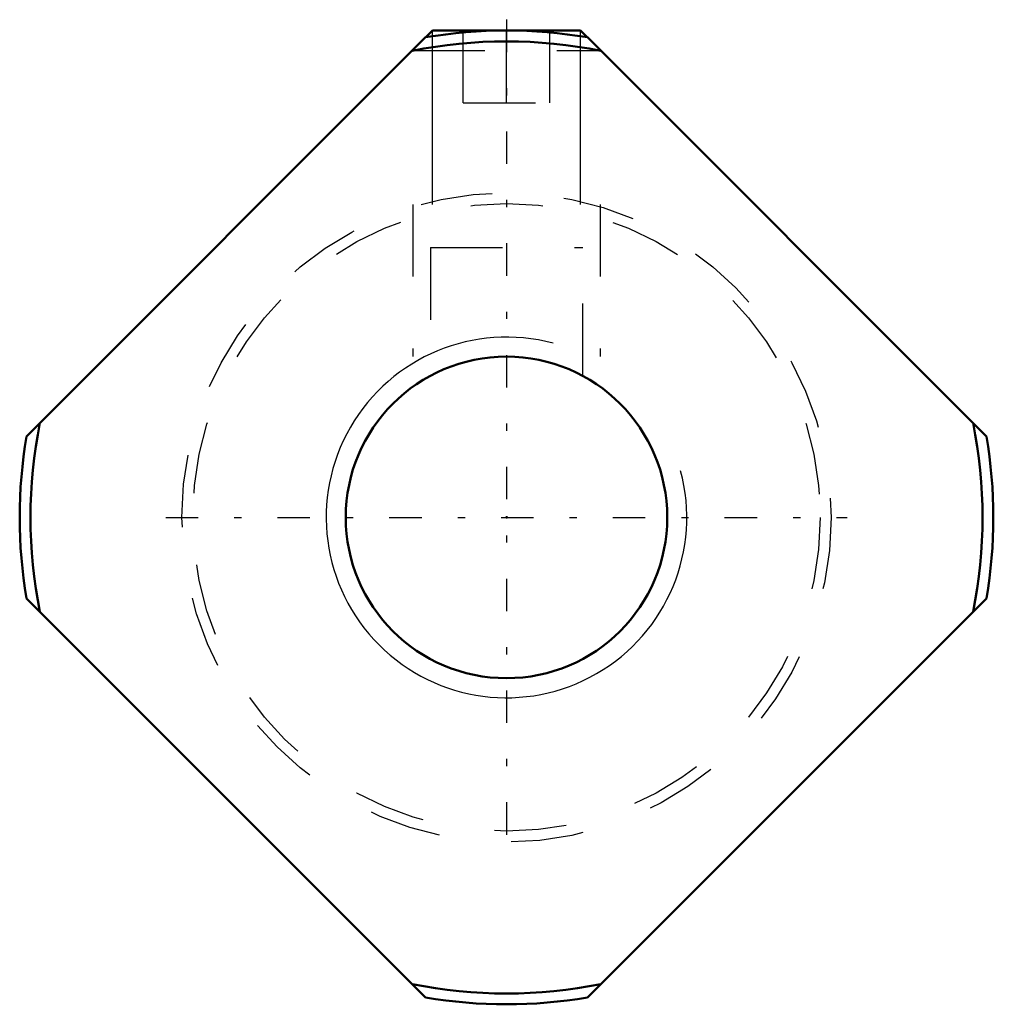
# Model space of a CAD drawing. Header units: millimetres. Extents: x -6.8 to 6.8, y -6.8 to 6.9.
import ezdxf

# ---------------------------------------------------------------- set-up
doc = ezdxf.new("R2010")
doc.units = ezdxf.units.MM
doc.linetypes.add('Center', pattern=[1.5, 0.45, -0.5, 0.05, -0.5])
doc.linetypes.add('Dashed', pattern=[2, 1, -1])
for name, color, linetype, lineweight in [('2d ConnectionPoints', 7, 'Continuous', 50), ('AM_0', 7, 'Continuous', 50), ('AM_5', 3, 'Continuous', 25), ('AM_7', 7, 'Center', 25), ('AM_9', 6, 'Dashed', 25)]:
    doc.layers.add(name, color=color, linetype=linetype, lineweight=lineweight)

msp = doc.modelspace()

# ---------------------------------------------------------------- linework, layer by layer
at = {"layer": '2d ConnectionPoints'}
msp.add_point((0, 0), dxfattribs=at)
at = {"layer": 'AM_0'}
for p, q in [((-1.024, 6.75), (-1.117, 6.657)), ((-1.024, 6.75), (1.024, 6.75)), ((1.117, 6.657), (1.024, 6.75)), ((-6.656, 1.122), (-1.122, 6.656)), ((1.122, 6.656), (6.656, 1.122)), ((-1.122, -6.656), (-6.656, -1.122)), ((6.656, -1.122), (1.122, -6.656))]:
    msp.add_line(p, q, dxfattribs=at)
msp.add_circle((0, 0), 2.229, dxfattribs=at)
for radius, start, end in [(6.75, 80.4309, 99.5691), (6.6, 78.5573, 101.4427), (6.6, 168.5573, 191.4427), (6.6, 348.5573, 11.4427), (6.75, 170.4309, 189.5691), (6.75, 350.4309, 9.5691), (6.6, 258.5573, 281.4427), (6.75, 260.4309, 279.5691)]:
    msp.add_arc((0, 0), radius, start, end, dxfattribs=at)
at = {"layer": 'AM_5'}
for p, q in [((-1.024, 4.34), (-1.024, 6.75)), ((1.024, 4.34), (1.024, 6.75))]:
    msp.add_line(p, q, dxfattribs=at)
at = {"layer": 'AM_5', "linetype": 'Dashed'}
for p, q in [((-1.3, 4.34), (-1.3, 2.229)), ((1.3, 4.34), (1.3, 2.229))]:
    msp.add_line(p, q, dxfattribs=at)
at = {"layer": 'AM_5'}
msp.add_arc((0, 0), 2.5, 75, 15, dxfattribs=at)
at = {"layer": 'AM_7'}
for p, q in [((0, 6.901), (0, -4.725)), ((-4.725, 0), (4.725, 0))]:
    msp.add_line(p, q, dxfattribs=at)
at = {"layer": 'AM_9'}
for p, q in [((-0.6, 5.75), (-0.6, 6.75)), ((0, 5.75), (0, 6.75)), ((0.6, 5.75), (0.6, 6.75)), ((-1.3, 6.474), (1.3, 6.474)), ((-0.6, 5.75), (0.6, 5.75)), ((-1.056, 3.74), (1.057, 3.74)), ((-1.056, 3.74), (-1.056, 1.964)), ((1.057, 1.965), (1.057, 3.74))]:
    msp.add_line(p, q, dxfattribs=at)
for radius in [4.5, 4.35]:
    msp.add_circle((0, 0), radius, dxfattribs=at)

doc.saveas('drawing.dxf')
